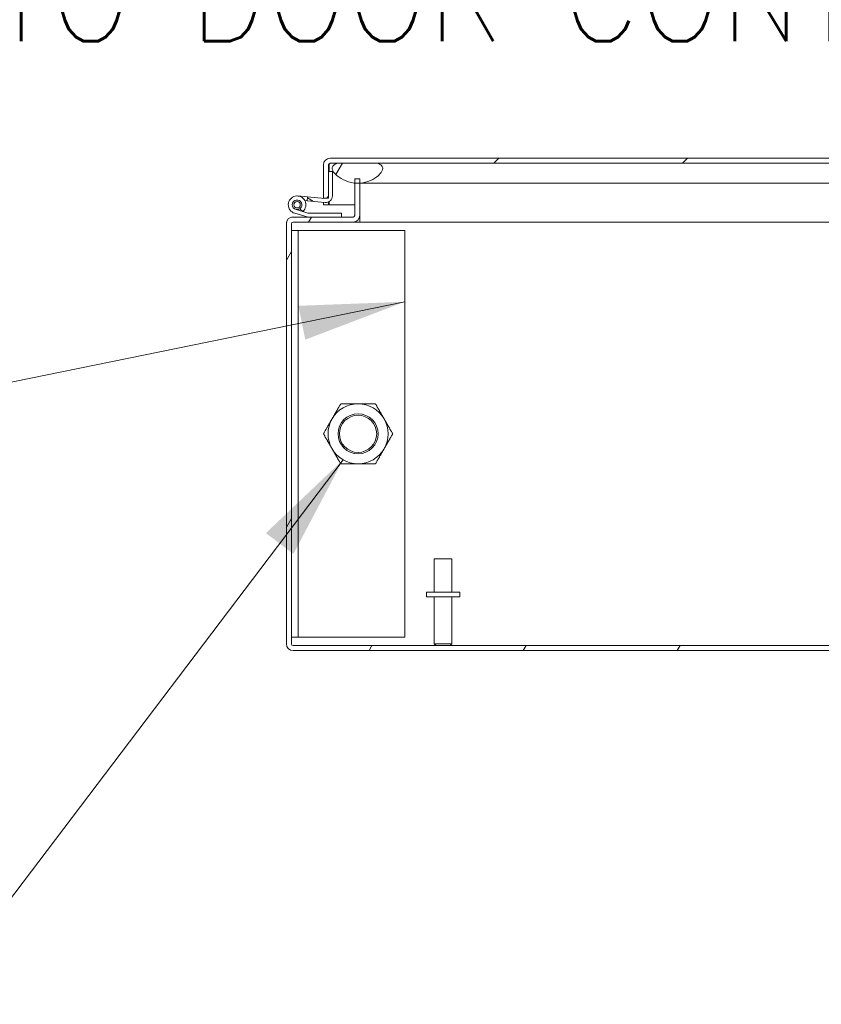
# Model space of a CAD drawing. Header units: inches. Extents: x 14 to 326, y 10 to 205.
# Tile 47 of 107: x 211 to 226, y 45 to 63. Entities that reach past the tile are written whole.
import ezdxf

# ---------------------------------------------------------------- set-up
doc = ezdxf.new("R2010")
doc.units = ezdxf.units.IN
doc.header["$LTSCALE"] = 20
doc.header["$MEASUREMENT"] = 0
for name, color, linetype, lineweight in [('Hatch (ANSI)', 7, 'Continuous', 5), ('Symbol (ANSI)', 7, 'Continuous', 5), ('Visible (ANSI)', 7, 'Continuous', 5)]:
    doc.layers.add(name, color=color, linetype=linetype, lineweight=lineweight)
doc.styles.add('ROMANS', font='romans.shx')
doc.dimstyles.new('Default (ANSI)$7', dxfattribs={"dimscale": 20, "dimtxt": 0.08, "dimasz": 0.098425, "dimexe": 0.125, "dimexo": 0.0625, "dimgap": 0.031496, "dimtad": 0, "dimtih": 1, "dimtoh": 1, "dimrnd": 1e-08, "dimzin": 0, "dimdsep": 46, "dimtxsty": 'ROMANS', "dimcen": 0.09, "dimdle": 0.393701, "dimclrd": 256, "dimclre": 256, "dimclrt": 256, "dimadec": 0, "dimazin": 0, "dimtfac": 1.25, "dimtofl": 0, "dimtmove": 0, "dimatfit": 3, "dimfxl": 1, "dimtolj": 1, "dimtzin": 0, "dimlwd": -1, "dimlwe": -1, "dimarcsym": 0})

msp = doc.modelspace()

# ---------------------------------------------------------------- hatches: boundary and pattern name
at = {"layer": 'Hatch (ANSI)'}
h = msp.add_hatch(dxfattribs=at)
h.set_pattern_fill('ANSI31', color=256, scale=20, style=0)
edge = h.paths.add_edge_path()
edge.add_line((216.4912, 59.931), (216.5429, 59.931))
edge.add_line((216.5429, 59.931), (216.5849, 59.931))
edge.add_line((216.5849, 59.931), (216.5849, 59.9882))
edge.add_line((216.5849, 59.9882), (216.5849, 60.4329))
edge.add_line((216.5849, 60.4329), (216.5849, 60.556))
edge.add_ellipse((216.6161, 60.556), major_axis=(-0.0312, 0), ratio=1, start_angle=270, end_angle=360, ccw=False)
edge.add_line((216.6161, 60.5873), (216.7536, 60.5873))
edge.add_line((216.7536, 60.5873), (217.5036, 60.5873))
edge.add_line((217.5036, 60.5873), (236.7099, 60.5873))
edge.add_ellipse((236.7099, 60.556), major_axis=(0, 0.0312), ratio=1, start_angle=270, end_angle=360, ccw=False)
edge.add_line((236.7412, 60.556), (236.7412, 59.8059))
edge.add_ellipse((236.8661, 59.8059), major_axis=(-0.125, 0), ratio=1, start_angle=0, end_angle=90)
edge.add_line((236.8661, 59.681), (236.9797, 59.681))
edge.add_line((236.9797, 59.681), (237.4819, 59.681))
edge.add_line((237.4819, 59.681), (237.4819, 59.7747))
edge.add_line((237.4819, 59.7747), (236.8762, 59.7747))
edge.add_line((236.8762, 59.7747), (236.8661, 59.7747))
edge.add_ellipse((236.8661, 59.8059), major_axis=(0, -0.0313), ratio=1, start_angle=270, end_angle=360, ccw=False)
edge.add_line((236.8349, 59.8059), (236.8349, 60.556))
edge.add_ellipse((236.7099, 60.556), major_axis=(0.1249, 0), ratio=1, start_angle=0, end_angle=90)
edge.add_line((236.7099, 60.681), (216.6161, 60.681))
edge.add_ellipse((216.6161, 60.556), major_axis=(0, 0.1249), ratio=1, start_angle=0, end_angle=90)
edge.add_line((216.4912, 60.556), (216.4912, 59.931))
h = msp.add_hatch(dxfattribs=at)
h.set_pattern_fill('ANSI31', color=256, scale=20, angle=15, style=0)
edge = h.paths.add_edge_path()
edge.add_spline(control_points=[(217.1286, 60.2123), (217.1429, 60.212), (217.1571, 60.2123), (217.1712, 60.2132)], knot_values=[-1.0427391, -1.0427391, -1.0427391, -1.0427391, -0.9745745, -0.9745745, -0.9745745, -0.9745745], degree=3, periodic=0)
edge.add_spline(control_points=[(217.1712, 60.2132), (217.224, 60.2164), (217.2759, 60.2271), (217.3894, 60.2668), (217.4447, 60.2983), (217.5233, 60.3581), (217.5523, 60.387), (217.5825, 60.4292), (217.5919, 60.4455), (217.5974, 60.4623)], knot_values=[-0.9745745, -0.9745745, -0.9745745, -0.9745745, -0.7197579, -0.7197579, -0.3955238, -0.3955238, -0.1347707, -0.1347707, 0, 0, 0, 0], degree=3, periodic=0)
edge.add_spline(control_points=[(217.5974, 60.4623), (217.5996, 60.469), (217.6012, 60.476), (217.6027, 60.4895), (217.6027, 60.496), (217.6005, 60.5117), (217.5974, 60.5203), (217.5863, 60.5388), (217.5777, 60.5476), (217.5531, 60.5665), (217.5324, 60.5774), (217.5036, 60.5873)], knot_values=[-0.6647416, -0.6647416, -0.6647416, -0.6647416, -0.5774144, -0.5774144, -0.4971613, -0.4971613, -0.3816552, -0.3816552, -0.2317188, -0.2317188, 0, 0, 0, 0], degree=3, periodic=0)
edge.add_line((217.5036, 60.5873), (216.7536, 60.5873))
edge.add_spline(control_points=[(216.7536, 60.5873), (216.7388, 60.582), (216.7238, 60.5757), (216.6988, 60.5617), (216.6879, 60.5542), (216.6717, 60.5383), (216.6656, 60.5305), (216.6574, 60.5133), (216.6552, 60.5045), (216.6541, 60.4841), (216.6562, 60.4729), (216.6599, 60.4623)], knot_values=[-0.4489058, -0.4489058, -0.4489058, -0.4489058, -0.3290151, -0.3290151, -0.2310988, -0.2310988, -0.1559399, -0.1559399, -0.085923, -0.085923, 0, 0, 0, 0], degree=3, periodic=0)
edge.add_spline(control_points=[(216.6599, 60.4623), (216.6664, 60.4433), (216.6783, 60.4252), (216.7072, 60.3896), (216.7271, 60.3708), (216.7911, 60.3184), (216.8505, 60.2819), (216.9582, 60.2396), (217.0121, 60.2224), (217.0775, 60.2154)], knot_values=[-2.3914218, -2.3914218, -2.3914218, -2.3914218, -2.0558457, -2.0558457, -1.6231424, -1.6231424, -0.6762108, -0.6762108, -0.1351887, -0.1351887, -0.1351887, -0.1351887], degree=3, periodic=0)
edge.add_spline(control_points=[(217.0775, 60.2154), (217.0938, 60.2137), (217.1109, 60.2126), (217.1286, 60.2123)], knot_values=[-0.1351887, -0.1351887, -0.1351887, -0.1351887, 0, 0, 0, 0], degree=3, periodic=0)
h = msp.add_hatch(dxfattribs=at)
h.set_pattern_fill('ANSI31', color=256, scale=20, angle=105, style=0)
edge = h.paths.add_edge_path()
edge.add_line((216.1914, 59.9577), (216.1848, 59.883))
edge.add_line((216.1848, 59.883), (216.5249, 59.8527))
edge.add_ellipse((216.5359, 59.9762), major_axis=(-0.011, -0.1235), ratio=1, start_angle=0, end_angle=95)
edge.add_line((216.6599, 59.976), (216.6599, 60.4328))
edge.add_line((216.6599, 60.4328), (216.5849, 60.4329))
edge.add_line((216.5849, 60.4329), (216.5849, 59.9882))
edge.add_ellipse((216.5249, 59.9882), major_axis=(0.06, 0), ratio=1, start_angle=287.45784, end_angle=360, ccw=False)
edge.add_ellipse((216.5249, 59.9882), major_axis=(0.018, -0.0572), ratio=1, start_angle=337.45307, end_angle=360, ccw=False)
edge.add_line((216.5196, 59.9284), (216.1914, 59.9577))
h = msp.add_hatch(dxfattribs=at)
h.set_pattern_fill('ANSI31', color=256, scale=20, angle=15, style=0)
edge = h.paths.add_edge_path()
edge.add_ellipse((257.7962, 59.4542), major_axis=(0.125, 0), ratio=1, start_angle=0, end_angle=90)
edge.add_line((257.7962, 59.5792), (256.6711, 59.5792))
edge.add_ellipse((256.6711, 59.6104), major_axis=(0, -0.0312), ratio=1, start_angle=270, end_angle=360, ccw=False)
edge.add_line((256.6399, 59.6104), (256.6399, 60.2125))
edge.add_line((256.6399, 60.2125), (256.6399, 60.298))
edge.add_line((256.6399, 60.298), (256.5462, 60.298))
edge.add_line((256.5462, 60.298), (256.5462, 60.2238))
edge.add_line((256.5462, 60.2238), (256.5462, 59.6104))
edge.add_ellipse((256.6711, 59.6104), major_axis=(-0.125, 0), ratio=1, start_angle=0, end_angle=90)
edge.add_line((256.6711, 59.4855), (257.7962, 59.4855))
edge.add_ellipse((257.7962, 59.4542), major_axis=(0, 0.0312), ratio=1, start_angle=270, end_angle=360, ccw=False)
edge.add_line((257.8275, 59.4542), (257.8275, 51.5791))
edge.add_ellipse((257.7962, 51.5791), major_axis=(0.0312, 0), ratio=1, start_angle=270, end_angle=360, ccw=False)
edge.add_line((257.7962, 51.5479), (215.9211, 51.5479))
edge.add_ellipse((215.9211, 51.5791), major_axis=(0, -0.0312), ratio=1, start_angle=270, end_angle=360, ccw=False)
edge.add_line((215.8899, 51.5791), (215.8899, 59.4542))
edge.add_ellipse((215.9211, 59.4542), major_axis=(-0.0313, 0), ratio=1, start_angle=270, end_angle=360, ccw=False)
edge.add_line((215.9211, 59.4855), (217.0462, 59.4855))
edge.add_ellipse((217.0462, 59.6104), major_axis=(0, -0.125), ratio=1, start_angle=0, end_angle=90)
edge.add_line((217.1712, 59.6104), (217.1712, 60.2132))
edge.add_line((217.1712, 60.2132), (217.1712, 60.298))
edge.add_line((217.1712, 60.298), (217.0775, 60.298))
edge.add_line((217.0775, 60.298), (217.0775, 60.2155))
edge.add_line((217.0775, 60.2155), (217.0775, 59.6104))
edge.add_ellipse((217.0462, 59.6104), major_axis=(0.0313, 0), ratio=1, start_angle=270, end_angle=360, ccw=False)
edge.add_line((217.0462, 59.5792), (216.8275, 59.5792))
edge.add_line((216.8275, 59.5792), (216.2025, 59.5792))
edge.add_line((216.2025, 59.5792), (215.9211, 59.5792))
edge.add_ellipse((215.9211, 59.4542), major_axis=(0, 0.125), ratio=1, start_angle=0, end_angle=90)
edge.add_line((215.7962, 59.4542), (215.7962, 51.5791))
edge.add_ellipse((215.9211, 51.5791), major_axis=(-0.125, 0), ratio=1, start_angle=0, end_angle=90)
edge.add_line((215.9211, 51.4542), (257.7962, 51.4542))
edge.add_ellipse((257.7962, 51.5791), major_axis=(0, -0.1249), ratio=1, start_angle=0, end_angle=90)
edge.add_line((257.9212, 51.5791), (257.9212, 59.4542))
h = msp.add_hatch(dxfattribs=at)
h.set_pattern_fill('ANSI31', color=256, scale=20, angle=-15, style=0)
edge = h.paths.add_edge_path()
edge.add_line((216.8275, 59.6542), (216.1957, 59.6542))
edge.add_line((216.1957, 59.6542), (216.1033, 59.6827))
edge.add_ellipse((215.9975, 59.8093), major_axis=(0.1058, -0.1266), ratio=1, start_angle=0, end_angle=304.17981)
edge.add_line((215.9522, 59.6506), (216.2025, 59.5792))
edge.add_line((216.2025, 59.5792), (216.8275, 59.5792))
edge.add_line((216.8275, 59.5792), (216.8275, 59.6542))
edge = h.paths.add_edge_path(flags=0)
edge.add_line((216.1033, 59.6827), (215.9772, 59.7216))
edge.add_ellipse((215.9975, 59.8093), major_axis=(-0.0203, -0.0877), ratio=1, start_angle=47.65924, end_angle=360, ccw=False)
edge.add_line((216.0486, 59.7352), (216.1033, 59.6827))
h = msp.add_hatch(dxfattribs=at)
h.set_pattern_fill('ANSI31', color=256, scale=20, style=0)
edge = h.paths.add_edge_path()
edge.add_ellipse((215.9975, 59.8093), major_axis=(0, 0.06), ratio=1, start_angle=0, end_angle=360)

# ---------------------------------------------------------------- linework, layer by layer
at = {"layer": 'Visible (ANSI)'}
for p, q in [((216.4912, 60.556), (216.4912, 59.931)), ((216.5849, 59.931), (216.5849, 60.556)), ((216.5959, 60.4329), (216.5959, 60.556)), ((236.7099, 60.681), (216.6161, 60.681)), ((216.6161, 60.5873), (236.7099, 60.5873)), ((217.5036, 60.5873), (216.7536, 60.5873)), ((216.6599, 60.4328), (216.5849, 60.4329)), ((216.5849, 60.4329), (216.5849, 59.9882)), ((216.6599, 59.976), (216.6599, 60.4328)), ((217.1712, 60.298), (217.0775, 60.298)), ((217.0775, 60.298), (217.0775, 59.6104)), ((217.1712, 59.6104), (217.1712, 60.298)), ((217.6286, 60.2122), (217.1712, 60.2122)), ((236.7412, 60.2122), (217.6286, 60.2122)), ((216.0121, 59.9736), (216.1914, 59.9577)), ((216.1848, 59.883), (216.1432, 59.8867)), ((216.1914, 59.9577), (216.1848, 59.883)), ((216.1848, 59.883), (216.5249, 59.8527)), ((216.5196, 59.9284), (216.1914, 59.9577)), ((216.4912, 59.931), (216.5849, 59.931)), ((216.4912, 59.806), (216.4912, 59.8557)), ((216.5849, 59.806), (216.4912, 59.806)), ((216.5849, 59.8623), (216.5849, 59.806)), ((216.5959, 59.806), (216.5959, 59.8677)), ((216.5959, 59.806), (217.0775, 59.806)), ((215.9522, 59.6506), (216.2025, 59.5792)), ((216.1033, 59.6827), (215.9772, 59.7216)), ((216.0486, 59.7352), (216.1033, 59.6827)), ((216.1957, 59.6542), (216.1033, 59.6827)), ((216.8275, 59.6542), (216.1957, 59.6542)), ((216.8275, 59.5792), (216.8275, 59.6542)), ((217.1712, 59.6104), (217.1712, 59.4855)), ((215.7962, 59.4542), (215.7962, 59.4855)), ((215.7962, 59.4855), (215.8002, 59.4855)), ((215.7962, 59.4542), (215.7962, 51.5791)), ((215.9211, 59.5792), (215.8899, 59.5792)), ((215.8899, 59.5752), (215.8899, 59.5792)), ((215.8899, 51.5791), (215.8899, 59.4542)), ((217.0462, 59.5792), (215.9211, 59.5792)), ((215.9211, 59.4855), (217.0462, 59.4855)), ((216.2025, 59.5792), (216.8275, 59.5792)), ((217.171, 59.4855), (217.0462, 59.4855)), ((217.171, 59.5792), (217.1672, 59.5792)), ((217.171, 59.4855), (217.171, 59.5792)), ((217.171, 59.5792), (217.1712, 59.5792)), ((217.1712, 59.4855), (217.171, 59.4855)), ((236.8206, 59.4855), (217.1712, 59.4855)), ((216.0149, 59.3292), (215.8899, 59.3292)), ((216.0149, 59.3292), (216.0149, 51.7042)), ((216.0461, 59.3292), (216.0149, 59.3292)), ((216.0461, 59.3292), (218.0149, 59.3292)), ((218.0149, 59.3292), (218.0149, 51.7042)), ((218.5687, 53.1729), (218.8987, 53.1729)), ((218.5687, 52.5479), (218.5687, 53.1729)), ((218.8987, 52.5479), (218.8987, 53.1729)), ((219.0462, 52.5479), (218.4212, 52.5479)), ((218.4212, 52.5479), (218.4212, 52.4629)), ((219.0462, 52.4629), (218.4212, 52.4629)), ((218.5687, 52.4629), (218.5687, 51.5829)), ((218.8987, 52.4629), (218.8987, 51.5829)), ((219.0462, 52.5479), (219.0462, 52.4629)), ((215.8899, 51.7042), (216.0149, 51.7042)), ((216.0461, 51.7042), (216.0149, 51.7042)), ((218.0149, 51.7042), (216.0461, 51.7042)), ((257.7962, 51.5479), (215.9211, 51.5479)), ((218.5687, 51.5829), (218.8987, 51.5829)), ((218.6037, 51.5479), (218.5687, 51.5829)), ((218.8637, 51.5479), (218.8987, 51.5829)), ((215.9211, 51.4542), (257.7962, 51.4542))]:
    msp.add_line(p, q, dxfattribs=at)
for centre, radius in [((215.9975, 59.8093), 0.06), ((217.1399, 55.5167), 0.3751), ((217.1399, 55.5167), 0.375), ((217.1399, 55.5167), 0.3486)]:
    msp.add_circle(centre, radius, dxfattribs=at)
for centre, radius, start, end in [((216.6161, 60.556), 0.1249, 90, 180), ((216.6161, 60.556), 0.0312, 90, 180), ((215.9975, 59.8093), 0.165, 309.8883, 254.06811), ((216.5249, 59.9882), 0.06, 264.91091, 0), ((216.5359, 59.9762), 0.124, 264.91091, 359.91091), ((215.9975, 59.8093), 0.09, 304.62561, 256.96637), ((215.9975, 59.8093), 0.09, 256.96637, 304.62561), ((217.0462, 59.6104), 0.125, 270, 0), ((217.0462, 59.6104), 0.0313, 270, 0), ((215.9211, 59.4542), 0.125, 90, 180), ((215.9211, 59.4542), 0.0313, 90, 180), ((217.1399, 55.5167), 0.5625, 90, 150), ((217.1399, 55.5167), 0.5625, 30, 90), ((217.1399, 55.5167), 0.5625, 150, 210), ((217.1399, 55.5167), 0.5625, 330, 30), ((217.1399, 55.5167), 0.5625, 210, 270), ((217.1399, 55.5167), 0.5625, 270, 330), ((215.9211, 51.5791), 0.125, 180, 270), ((215.9211, 51.5791), 0.0312, 180, 270)]:
    msp.add_arc(centre, radius, start, end, dxfattribs=at)
for points, knots in [([(216.6161, 60.5873), (216.61, 60.5873), (216.6039, 60.5751), (216.5977, 60.5604), (216.5971, 60.5589), (216.5965, 60.5575), (216.5959, 60.556)], [0, 0, 0, 0, 0.9110099, 0.9110099, 0.9110099, 1, 1, 1, 1]), ([(216.7536, 60.5873), (216.7388, 60.582), (216.7238, 60.5757), (216.6988, 60.5617), (216.6879, 60.5542), (216.6717, 60.5383), (216.6656, 60.5305), (216.6574, 60.5133), (216.6552, 60.5045), (216.6541, 60.4841), (216.6562, 60.4729), (216.6599, 60.4623)], [-0.44890583, -0.44890583, -0.44890583, -0.44890583, -0.32901514, -0.32901514, -0.23109884, -0.23109884, -0.15593989, -0.15593989, -0.08592304, -0.08592304, 0, 0, 0, 0]), ([(217.5974, 60.4623), (217.5996, 60.469), (217.6012, 60.476), (217.6027, 60.4895), (217.6027, 60.496), (217.6005, 60.5117), (217.5974, 60.5203), (217.5863, 60.5388), (217.5777, 60.5476), (217.5531, 60.5665), (217.5324, 60.5774), (217.5036, 60.5873)], [-0.66474161, -0.66474161, -0.66474161, -0.66474161, -0.57741441, -0.57741441, -0.49716126, -0.49716126, -0.38165516, -0.38165516, -0.23171884, -0.23171884, 0, 0, 0, 0]), ([(216.6599, 60.4623), (216.6664, 60.4433), (216.6783, 60.4252), (216.7072, 60.3896), (216.7271, 60.3708), (216.7911, 60.3184), (216.8505, 60.2819), (216.9679, 60.2358), (217.0399, 60.2138), (217.1286, 60.2123)], [-2.3914218, -2.3914218, -2.3914218, -2.3914218, -2.0558457, -2.0558457, -1.6231424, -1.6231424, -0.6762108, -0.6762108, 0, 0, 0, 0]), ([(217.1286, 60.2123), (217.1961, 60.2111), (217.2625, 60.2224), (217.3894, 60.2668), (217.4447, 60.2983), (217.5233, 60.3581), (217.5523, 60.387), (217.5825, 60.4292), (217.5919, 60.4455), (217.5974, 60.4623)], [-1.0427391, -1.0427391, -1.0427391, -1.0427391, -0.7197579, -0.7197579, -0.3955238, -0.3955238, -0.1347707, -0.1347707, 0, 0, 0, 0])]:
    msp.add_open_spline(points, degree=3, knots=knots, dxfattribs=at)
msp.add_open_spline([(216.5959, 60.556), (216.5968, 60.5647), (216.5977, 60.5734), (216.5986, 60.5818)], degree=3, dxfattribs=at)
for points in [[(216.6527, 55.7979), (216.7281, 55.9285), (216.8151, 56.0792)], [(216.8151, 56.0792), (216.9892, 56.0792), (217.1399, 56.0792)], [(217.1399, 56.0792), (217.2906, 56.0792), (217.4646, 56.0792)], [(217.4646, 56.0792), (217.5517, 55.9285), (217.627, 55.7979)], [(216.4904, 55.5167), (216.5774, 55.6674), (216.6527, 55.7979)], [(217.627, 55.7979), (217.7024, 55.6674), (217.7894, 55.5167)], [(216.6527, 55.2354), (216.5774, 55.366), (216.4904, 55.5167)], [(217.7894, 55.5167), (217.7024, 55.366), (217.627, 55.2354)], [(216.8151, 54.9542), (216.7281, 55.1049), (216.6527, 55.2354)], [(217.627, 55.2354), (217.5517, 55.1049), (217.4646, 54.9542)], [(217.1399, 54.9542), (216.9892, 54.9542), (216.8151, 54.9542)], [(217.4646, 54.9542), (217.2906, 54.9542), (217.1399, 54.9542)]]:
    msp.add_rational_spline(points, [1, 1.0379548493, 1], degree=2, dxfattribs=at)

# ---------------------------------------------------------------- texts
at = {"layer": 'Symbol (ANSI)', "insert": (230.3028, 65.1314), "char_height": 1.6, "width": 40.370607, "attachment_point": 6, "line_spacing_factor": 1.093904, "style": 'ROMANS'}
msp.add_mtext('{\\fRomanS|b0|i0;\\H1.6000;URETHANE STRIP GASKET SEALS\\PDOOR TO DOOR CONTACT}', dxfattribs=at)

# ---------------------------------------------------------------- leaders
at = {"layer": 'Symbol (ANSI)', "annotation_type": 0, "has_hookline": 1, "hookline_direction": 1}
for points, text_width in [([(237.5422, 60.0338), (232.9013, 65.1314), (230.9328, 65.1314)], 39.5122), ([(218.0149, 57.9914), (204.9229, 55.3225)], 19.9327), ([(216.8586, 55.0295), (209.1278, 44.8249), (207.1593, 44.8249)], 14.6218)]:
    msp.add_leader(points, dimstyle='Default (ANSI)$7', override={"dimtad": 0}, dxfattribs=dict(at, text_width=text_width))

doc.saveas('drawing.dxf')
